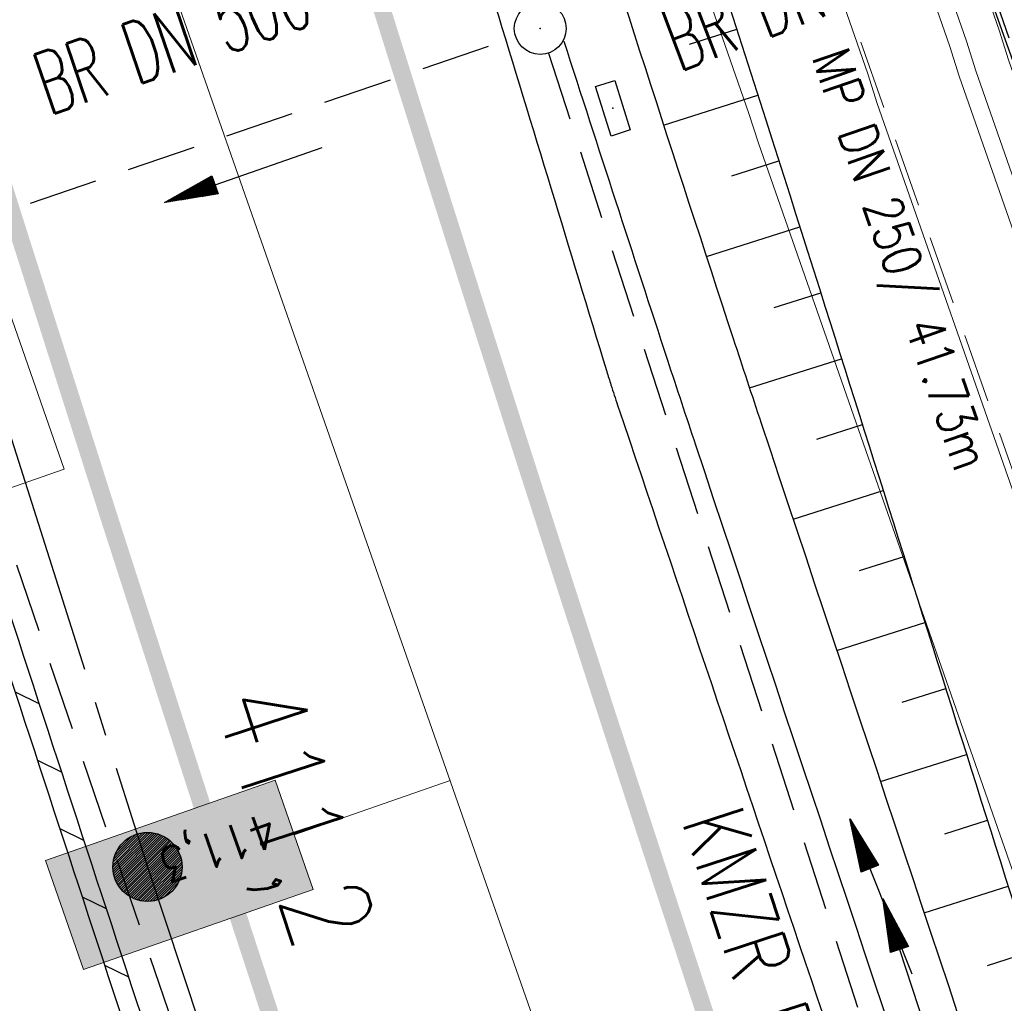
# Model space of a CAD drawing. Extents: x 446577 to 447216, y 443659 to 444842.
# Tile 102 of 177: x 446922 to 446950, y 444031 to 444059. Entities that reach past the tile are written whole.
import ezdxf
from ezdxf.enums import TextEntityAlignment as Align

# ---------------------------------------------------------------- set-up
doc = ezdxf.new("R2010")
doc.units = 0
doc.header["$LTSCALE"] = 2
doc.header["$MEASUREMENT"] = 0
for name, pattern in [('ACHSE', [5.5, 4, -0.5, 0.5, -0.5]), ('AUSGEZOGEN', [0]), ('BAB-FM2', [2.6, 1.5, -0.5, 0.1, -0.5]), ('GESTRICH-X2', [1.5, 1, -0.5])]:
    doc.linetypes.add(name, pattern=pattern)
doc.layers.get('0').update_dxf_attribs({"linetype": 'AUSGEZOGEN'})
for name, color, linetype in [('200_ACHSEN', 7, 'CONTINUOUS'), ('210_Text', 7, 'CONTINUOUS'), ('ACHSETOP', 250, 'ACHSE'), ('BAB_FM', 5, 'BAB-FM2'), ('Beschriftung', 7, 'CONTINUOUS'), ('BOESCHG', 250, 'AUSGEZOGEN'), ('DURCHL', 200, 'GESTRICH-X2'), ('FBRTOP', 250, 'AUSGEZOGEN'), ('GLOBAL', 7, 'CONTINUOUS'), ('HEKT_B', 250, 'CONTINUOUS'), ('Hintergrund', 7, 'CONTINUOUS'), ('Hintergrundplan', 7, 'CONTINUOUS'), ('KANAL', 7, 'GESTRICH-X2'), ('MULDE', 250, 'AUSGEZOGEN'), ('PFEIL', 7, 'CONTINUOUS'), ('PFEILTOP', 200, 'AUSGEZOGEN'), ('SCHLITZRINNE', 200, 'AUSGEZOGEN'), ('SCHSYMBOL', 200, 'AUSGEZOGEN'), ('STRASSE', 250, 'AUSGEZOGEN'), ('TEXTO', 4, 'CONTINUOUS')]:
    doc.layers.add(name, color=color, linetype=linetype)
doc.styles.add('4', font='txt_____.ttf', dxfattribs={"width": 0.9, "height": 1})
doc.styles.add('6', font='txt_____.ttf', dxfattribs={"width": 0.8, "height": 1})
doc.styles.add('ROMANS', font='romans.shx', dxfattribs={"width": 0.8})

# ---------------------------------------------------------------- blocks, each defined once
blk = doc.blocks.new('*X15')
at = {"color": 0}
for p, q in [((212.234, 257.394), (213.242, 258.402)), ((212.236, 257.466), (213.169, 258.4)), ((212.237, 257.326), (213.31, 258.399)), ((212.244, 257.262), (213.373, 258.392)), ((212.244, 257.545), (213.09, 258.391)), ((212.254, 257.202), (213.434, 258.381)), ((212.261, 257.633), (213.003, 258.375)), ((212.268, 257.145), (213.491, 258.368)), ((212.284, 257.09), (213.545, 258.351)), ((212.29, 257.732), (212.903, 258.346)), ((212.303, 257.038), (213.597, 258.333)), ((212.324, 256.988), (213.647, 258.312)), ((212.343, 257.856), (212.779, 258.293)), ((212.347, 256.941), (213.694, 258.288)), ((212.372, 256.895), (213.74, 258.263)), ((212.399, 256.852), (213.783, 258.236)), ((212.428, 256.81), (213.825, 258.207)), ((212.459, 256.77), (213.865, 258.176)), ((212.492, 256.732), (213.903, 258.143)), ((212.526, 256.696), (213.939, 258.109)), ((212.563, 256.662), (213.974, 258.073)), ((212.601, 256.629), (214.006, 258.035)), ((212.64, 256.598), (214.037, 257.995)), ((212.682, 256.569), (214.066, 257.953)), ((212.726, 256.542), (214.093, 257.91)), ((212.771, 256.517), (214.119, 257.864)), ((212.819, 256.493), (214.142, 257.817)), ((212.868, 256.472), (214.163, 257.767)), ((212.92, 256.454), (214.182, 257.715)), ((212.975, 256.437), (214.198, 257.661)), ((213.032, 256.424), (214.211, 257.603)), ((213.092, 256.414), (214.222, 257.543)), ((213.156, 256.407), (214.229, 257.479)), ((213.224, 256.404), (214.232, 257.412)), ((213.296, 256.406), (214.23, 257.339)), ((213.375, 256.414), (214.222, 257.26)), ((213.463, 256.43), (214.205, 257.173)), ((213.563, 256.46), (214.176, 257.073)), ((213.686, 256.512), (214.123, 256.949))]:
    blk.add_line(p, q, dxfattribs=at)
blk = doc.blocks.new('SRMAST2')
at = {"color": 0}
blk.add_circle((0, 0), 0.999, dxfattribs=at)
blk.add_point((0, 0), dxfattribs=at)
blk.add_blockref('*X15', (-213.233, -257.403))
blk = doc.blocks.new('GST')
at = {"color": 0}
blk.add_circle((0, 0), 0.75, dxfattribs=at)
blk.add_point((0, 0), dxfattribs=at)
blk = doc.blocks.new('10')
blk.add_blockref('GST', (0, 0))
blk = doc.blocks.new('30')
at = {"color": 0}
for p, q in [((-0.75, -0.29), (-0.75, 0.293)), ((-0.75, 0.293), (0.753, 0.293)), ((0.753, 0.293), (0.753, -0.29)), ((0.753, -0.29), (-0.75, -0.29))]:
    blk.add_line(p, q, dxfattribs=at)
blk.add_point((0, 0), dxfattribs=at)
blk = doc.blocks.new('PFEIL2')
at = {"color": 0}
for p, q in [((0.88, 0.002), (-2.401, -0.012)), ((0.881, -0.271), (0.879, 0.276)), ((0.879, 0.276), (2.429, 0.009)), ((0.911, 0.27), (0.879, 0.265)), ((0.965, 0.261), (0.879, 0.246)), ((1.019, 0.252), (0.879, 0.228)), ((1.073, 0.242), (0.879, 0.209)), ((1.127, 0.233), (0.879, 0.191)), ((1.181, 0.224), (0.879, 0.172)), ((1.235, 0.214), (0.879, 0.154)), ((1.289, 0.205), (0.879, 0.135)), ((1.343, 0.196), (0.879, 0.117)), ((1.397, 0.187), (0.879, 0.098)), ((1.451, 0.177), (0.879, 0.08)), ((1.505, 0.168), (0.879, 0.061)), ((1.559, 0.159), (0.88, 0.043)), ((1.613, 0.149), (0.88, 0.024)), ((1.668, 0.14), (0.88, 0.006)), ((1.722, 0.131), (0.88, -0.013)), ((1.776, 0.121), (0.88, -0.031)), ((1.83, 0.112), (0.88, -0.05)), ((1.884, 0.103), (0.88, -0.068)), ((1.938, 0.094), (0.88, -0.087)), ((1.992, 0.084), (0.88, -0.105)), ((2.046, 0.075), (0.88, -0.124)), ((2.1, 0.066), (0.88, -0.142)), ((2.154, 0.056), (0.88, -0.161)), ((2.208, 0.047), (0.88, -0.179)), ((2.262, 0.038), (0.881, -0.198)), ((2.316, 0.029), (0.881, -0.216)), ((2.37, 0.019), (0.881, -0.235)), ((2.424, 0.01), (0.881, -0.253)), ((2.429, 0.009), (0.881, -0.271))]:
    blk.add_line(p, q, dxfattribs=at)

msp = doc.modelspace()

# ---------------------------------------------------------------- hatches: boundary and pattern name
at = {"layer": '210_Text'}
for color in [252, 131]:
    msp.add_hatch(color=color, dxfattribs=at).paths.add_polyline_path([(446930.422, 444034.31), (446929.321, 444037.469), (446922.68, 444035.154), (446923.781, 444031.995)], flags=0)
at = {"layer": 'SCHLITZRINNE'}
h = msp.add_hatch(dxfattribs=at)
h.set_pattern_fill('_USER', color=256, scale=1.5, angle=45, style=0, pattern_type=0)
h.set_pattern_definition([(322.9886, (446836.6, 444435.4555), (0.9029613, 1.1977733), [])])
edge = h.paths.add_edge_path()
edge.add_arc((443111.832, 443902.605), 3762.708, 8.237949, 8.309741, ccw=False)
edge.add_arc((446520.767, 444396.145), 318.231, 7.99109, 8.23795, ccw=False)
edge.add_arc((253459.124, 417293.726), 195272.941, 7.98719511, 7.99108691, ccw=False)
edge.add_arc((449695.908, 444828.286), 2886.155, 187.987194, 188.019207)
edge.add_arc((478554.213, 448893.922), 32029.442, 188.0192069, 188.0307218)
edge.add_arc((640420.622, 471731.273), 195498.946, 188.0307211, 188.03538189)
edge.add_arc((455274.806, 445594.124), 8517.332, 188.0353819, 188.0971516)
edge.add_arc((489167.9, 450416.106), 42751.721, 188.0971513, 188.1247221)
edge.add_arc((449184.272, 444707.99), 2362.699, 188.124722, 188.49575)
edge.add_arc((449950.357, 444822.425), 3137.283, 188.49575, 188.817734)
edge.add_arc((447543.72, 444449.095), 701.862, 188.817734, 189.303528)
edge.add_arc((451782.27, 445143.452), 4996.911, 189.303528, 189.485594)
edge.add_arc((448740.59, 444635.235), 1913.065, 189.485594, 190.210777)
edge.add_arc((449004.187, 444682.715), 2180.905, 190.210777, 190.889971)
edge.add_arc((448612.493, 444607.358), 1782.027, 190.889971, 191.613703)
edge.add_arc((448466.452, 444577.343), 1632.933, 191.613703, 192.369753)
edge.add_arc((450054.509, 444925.622), 3258.733, 192.369753, 192.712319)
edge.add_arc((448394.443, 444551.135), 1556.951, 192.712319, 193.207918)
edge.add_arc((448423.514, 444557.958), 1586.813, 193.207918, 193.562183)
edge.add_arc((449785.723, 444886.559), 2988.095, 193.562183, 193.820345)
edge.add_arc((448360.45, 444535.942), 1520.33, 193.820345, 194.673969)
edge.add_arc((449045.992, 444715.457), 2228.985, 194.673969, 195.378954)
edge.add_arc((447260.209, 444224.277), 376.885, 195.37895, 195.98013)
edge.add_arc((496192.196, 458236.932), 51275.744, 195.9801271, 196.0316672)
edge.add_arc((447192.225, 444157.103), 293.013, 196.03167, 196.92811)
edge.add_arc((450021.91, 445018.344), 3250.86, 196.928113, 197.197245)
edge.add_arc((443111.832, 443902.605), 3762.208, 8.237949, 8.309741, ccw=False)
edge.add_arc((446520.767, 444396.145), 317.731, 7.99109, 8.23795, ccw=False)
edge.add_arc((253459.124, 417293.726), 195272.441, 7.98719511, 7.99108691, ccw=False)
edge.add_arc((449695.908, 444828.286), 2886.655, 187.987194, 188.005519)
edge.add_line((446834.541, 444446.336), (446835.036, 444446.408))
h = msp.add_hatch(dxfattribs=at)
h.set_pattern_fill('_USER', color=256, scale=1.5, angle=45, style=0, pattern_type=0)
h.set_pattern_definition([(331.9152, (446910.9975, 444074.8353), (0.706167, 1.3233776), [])])
edge = h.paths.add_edge_path()
edge.add_arc((443111.832, 443902.605), 3762.708, 8.237949, 8.309741, ccw=False)
edge.add_arc((446520.767, 444396.145), 318.231, 7.99109, 8.23795, ccw=False)
edge.add_arc((253459.124, 417293.726), 195272.941, 7.98719511, 7.99108691, ccw=False)
edge.add_arc((449695.908, 444828.286), 2886.155, 187.987194, 188.019207)
edge.add_arc((478554.213, 448893.922), 32029.442, 188.0192069, 188.0307218)
edge.add_arc((640420.622, 471731.273), 195498.946, 188.0307211, 188.03538189)
edge.add_arc((455274.806, 445594.124), 8517.332, 188.0353819, 188.0971516)
edge.add_arc((489167.9, 450416.106), 42751.721, 188.0971513, 188.1247221)
edge.add_arc((449184.272, 444707.99), 2362.699, 188.124722, 188.49575)
edge.add_arc((449950.357, 444822.425), 3137.283, 188.49575, 188.817734)
edge.add_arc((447543.72, 444449.095), 701.862, 188.817734, 189.303528)
edge.add_arc((451782.27, 445143.452), 4996.911, 189.303528, 189.485594)
edge.add_arc((448740.59, 444635.235), 1913.065, 189.485594, 190.210777)
edge.add_arc((449004.187, 444682.715), 2180.905, 190.210777, 190.889971)
edge.add_arc((448612.493, 444607.358), 1782.027, 190.889971, 191.613703)
edge.add_arc((448466.452, 444577.343), 1632.933, 191.613703, 192.369753)
edge.add_arc((450054.509, 444925.622), 3258.733, 192.369753, 192.712319)
edge.add_arc((448394.443, 444551.135), 1556.951, 192.712319, 193.207918)
edge.add_arc((448423.514, 444557.958), 1586.813, 193.207918, 193.562183)
edge.add_arc((449785.723, 444886.559), 2988.095, 193.562183, 193.820345)
edge.add_arc((448360.45, 444535.942), 1520.33, 193.820345, 194.673969)
edge.add_arc((449045.992, 444715.457), 2228.985, 194.673969, 195.378954)
edge.add_arc((447260.209, 444224.277), 376.885, 195.37895, 195.98013)
edge.add_arc((496192.196, 458236.932), 51275.744, 195.9801271, 196.0316672)
edge.add_arc((447192.225, 444157.103), 293.013, 196.03167, 196.92811)
edge.add_arc((450021.91, 445018.344), 3250.86, 196.928113, 197.197245)
edge.add_arc((447192.225, 444157.103), 293.513, 196.16651, 196.92811)
edge.add_arc((450021.91, 445018.344), 3251.36, 196.928113, 197.197245)

# ---------------------------------------------------------------- linework, layer by layer
at = {"layer": '200_ACHSEN', "color": 8, "lineweight": 9, "true_color": 0x7f7f7f}
msp.add_lwpolyline([(446853.427, 444306.295, -0.004255), (446861.754, 444273.411, 0.024318), (446916.806, 444087.649), (446939.471, 444022.907), (447025.081, 443778.358)], format="xyb", dxfattribs=at)
msp.add_lwpolyline([(446853.427, 444306.295, -0.004255), (446861.754, 444273.411, 0.024318), (446916.806, 444087.649), (446939.471, 444022.907), (447025.081, 443778.358)], format="xyb", dxfattribs=at)
at = {"layer": '210_Text', "color": 2, "lineweight": 9, "true_color": 0xffff00}
msp.add_line((446934.376, 444037.46), (446929.871, 444035.89), dxfattribs=at)
at = {"layer": '210_Text', "color": 18, "lineweight": 9, "true_color": 0x000000}
msp.add_line((446934.376, 444037.46), (446929.871, 444035.89), dxfattribs=at)
at = {"layer": '210_Text', "color": 153, "lineweight": 9, "true_color": 0x5391e3}
msp.add_lwpolyline([(446930.422, 444034.31), (446929.321, 444037.469), (446922.68, 444035.154), (446923.781, 444031.995), (446930.422, 444034.31)], close=True, dxfattribs=at)
at = {"layer": '210_Text', "color": 2, "lineweight": 9, "true_color": 0xffff00}
msp.add_lwpolyline([(446923.781, 444031.995), (446922.68, 444035.154), (446929.321, 444037.469), (446930.422, 444034.31), (446923.781, 444031.995)], close=True, dxfattribs=at)
at = {"layer": '210_Text', "color": 18, "lineweight": 9, "true_color": 0x000000}
for points in [[(446930.422, 444034.31), (446929.321, 444037.469), (446922.68, 444035.154), (446923.781, 444031.995), (446930.422, 444034.31)], [(446923.781, 444031.995), (446922.68, 444035.154), (446929.321, 444037.469), (446930.422, 444034.31), (446923.781, 444031.995)]]:
    msp.add_lwpolyline(points, close=True, dxfattribs=at)
at = {"layer": 'ACHSETOP', "color": 0}
msp.add_lwpolyline([(446863.422, 444276.933), (446868.271, 444252.408), (446873.427, 444227.946), (446878.889, 444203.55), (446884.657, 444179.224), (446890.729, 444154.973), (446897.105, 444130.8), (446903.784, 444106.709), (446910.765, 444082.704), (446918.046, 444058.788), (446925.627, 444034.965), (446933.506, 444011.239), (446939.848, 443992.83), (446941.674, 443987.611), (446949.933, 443964.015), (446958.191, 443940.418), (446966.45, 443916.822), (446974.708, 443893.225), (446999.483, 443822.435), (447024.259, 443751.646), (447041.503, 443702.373)], dxfattribs=at)
at = {"layer": 'BAB_FM', "flags": 128}
msp.add_lwpolyline([(446922.017, 444124.26), (446927.549, 444125.698), (446927.899, 444125.558), (446928.259, 444125.049), (446932.341, 444112.186), (446932.415, 444111.329), (446932.161, 444110.826), (446930.186, 444109.826), (446932.537, 444110.517), (446932.785, 444110.389), (446934.977, 444103.552), (446982.372, 443967.653), (446978.591, 443956.014), (446979.295, 443953.253)], dxfattribs=at)
at = {"layer": 'Beschriftung', "color": 18, "lineweight": 9, "true_color": 0x000000}
msp.add_lwpolyline([(446919.979, 444055.736), (446923.216, 444046.469), (446913.461, 444043.061), (446910.224, 444052.329), (446919.979, 444055.736)], close=True, dxfattribs=at)
at = {"layer": 'BOESCHG'}
for p, q in [((446941.303, 444058.753), (446942.668, 444059.191)), ((446940.553, 444056.415), (446943.278, 444057.287)), ((446942.528, 444054.949), (446943.887, 444055.382)), ((446941.788, 444052.617), (446944.493, 444053.476)), ((446943.753, 444051.144), (446945.097, 444051.569)), ((446943.033, 444048.82), (446945.699, 444049.662)), ((446944.983, 444047.338), (446946.301, 444047.755)), ((446944.296, 444045.024), (446946.904, 444045.848)), ((446946.217, 444043.533), (446947.506, 444043.941)), ((446945.559, 444041.228), (446948.108, 444042.033)), ((446947.451, 444039.728), (446948.711, 444040.126)), ((446946.823, 444037.433), (446949.313, 444038.219)), ((446948.685, 444035.923), (446949.916, 444036.312)), ((446948.086, 444033.637), (446950.518, 444034.405)), ((446949.919, 444032.118), (446951.12, 444032.498))]:
    msp.add_line(p, q, dxfattribs=at)
at = {"layer": 'BOESCHG', "flags": 128}
msp.add_lwpolyline([(446928.288, 444102.886, -0.001316), (446939.661, 444068.459, -0.002624), (446945.228, 444051.15, -0.000003), (446954.23, 444022.648, 0.000004), (446961.546, 443999.485, 0.000137), (446964.604, 443989.814, 0.000055), (446972.227, 443965.732)], format="xyb", dxfattribs=at)
at = {"layer": 'DURCHL'}
msp.add_line((446919.406, 444053.188), (446936.281, 444058.969), dxfattribs=at)
at = {"layer": 'FBRTOP', "color": 0, "const_width": 0.5}
for points in [[(446900.98, 444066.64, 0.001569), (446904.679, 444054.626, 0.001572), (446908.562, 444042.288, 0.001661), (446912.313, 444030.636, 0.001473), (446916.976, 444016.455, 0.002148), (446920.244, 444006.753, 0.000639), (446924.384, 443994.686, 0.001194), (446926.622, 443988.238, 0.000004), (446928.252, 443983.582, 0.00003), (446928.459, 443982.988, 0.000003), (446932.589, 443971.189, -0.000018), (446936.719, 443959.39, -0.000007), (446940.848, 443947.592, 0.000013), (446944.977, 443935.794, 0.000013), (446949.106, 443923.995, -0.000019), (446953.236, 443912.197, -0.000006), (446957.365, 443900.399, 0.000004), (446961.494, 443888.601, 0.000002), (446973.881, 443853.206, 0.000002), (446986.269, 443817.81, 0.000004), (446998.657, 443782.416, -0.000006), (447011.045, 443747.021, -0.000001), (447016.033, 443732.768, 0.000003)], [(446931.413, 444062.95, 0.001572), (446935.242, 444050.785, 0.00166), (446938.941, 444039.294, 0.001474), (446943.541, 444025.305, 0.002147), (446946.768, 444015.725, 0.00064), (446950.859, 444003.802, 0.001194), (446953.074, 443997.422, 0.000004), (446954.683, 443992.821, 0.00003), (446954.889, 443992.234, 0.000003), (446959.018, 443980.437, -0.000018), (446963.147, 443968.64, -0.000007), (446967.276, 443956.841, 0.000013), (446971.405, 443945.042, 0.000013), (446975.535, 443933.245, -0.000019), (446979.664, 443921.447, -0.000006), (446983.793, 443909.648, 0.000004), (446987.922, 443897.849, 0.000002), (447000.31, 443862.454, 0.000002), (447012.697, 443827.06, 0.000004), (447025.085, 443791.665, -0.000006), (447037.473, 443756.271, 0), (447039.084, 443751.668, 0.000003)], [(446866.566, 444271.777, 0.002691), (446871.765, 444245.898, 0.003085), (446877.214, 444220.305, 0.003296), (446882.62, 444196.418, 0.003493), (446888.335, 444172.666, 0.003551), (446894.287, 444149.378, 0.002848), (446900.319, 444126.973, 0.002558), (446907.306, 444102.1, 0.002824), (446915.542, 444073.946, 0.003985), (446921.651, 444054.071, 0.002928), (446930.243, 444027.436, 0.003935), (446936.907, 444007.707, 0.000126), (446946.647, 443979.626, 0.000195), (446952.953, 443961.485, 0.000026), (446968.558, 443916.655, 0.000443), (446969.471, 443914.039, 0.00013), (446975.672, 443896.342, -0.000082), (446985.547, 443868.172, -0.00001), (446990.142, 443855.056, -0.000011), (446994.25, 443843.328, -0.000533)]]:
    msp.add_lwpolyline(points, format="xyb", dxfattribs=at)
at = {"layer": 'FBRTOP', "color": 0}
msp.add_lwpolyline([(446906.283, 444163.064, 0.003557), (446913.219, 444136.335, 0.004717), (446918.783, 444116.265, 0.000024), (446923.206, 444100.879, 0.003676), (446923.236, 444100.778, 0.000171), (446925.25, 444094.15, 0.000048), (446932.443, 444070.518, 0.000065), (446938.908, 444049.294, 0.003486), (446939.03, 444048.902, 0.003745), (446939.222, 444048.317, 0.000068), (446950.069, 444016.112, 0.000011), (446956.461, 443997.144, 0.001698), (446956.504, 443997.019, 0.000349), (446956.714, 443996.41, 0.000013), (446962.54, 443979.58, 0.000005), (446967.365, 443965.643, 0.00002), (446968.622, 443962.013, 0.001124), (446976.568, 443939.234, -0.000442), (446996.834, 443881.391), (447012.742, 443835.838, 0.000388), (447024.088, 443803.43, 0.00025), (447041.743, 443753.205)], format="xyb", dxfattribs=at)
at = {"layer": 'FBRTOP', "flags": 128}
msp.add_lwpolyline([(446875.713, 444144.706, 0.001523), (446879.949, 444128.656, 0.003013), (446882.164, 444120.56, 0.000031), (446888.73, 444097.125, 0.001239), (446888.894, 444096.546, 0.001309), (446893.444, 444080.771, 0.002539), (446895.852, 444072.658, 0.000684), (446897.901, 444065.915, 0.000889), (446899.491, 444060.739, 0.00048), (446902.026, 444052.568, 0.001031), (446903.218, 444048.767, 0.000697), (446904.702, 444044.09, 0.000452), (446907.006, 444036.889, 0.000479), (446909.309, 444029.735, 0.000743), (446910.806, 444025.125, 0.001103), (446912.28, 444020.642, 0.000672), (446914.724, 444013.295, 0.0007), (446914.781, 444013.124, 0.00001), (446918.671, 444001.593, 0.001929), (446920.043, 443997.576, 0.000979), (446922.792, 443989.681)], format="xyb", dxfattribs=at)
at = {"layer": 'Hintergrund', "color": 254, "lineweight": 18, "true_color": 0xcccccc}
for p, q in [((446946.459, 444057.897), (446936.474, 444086.59)), ((446946.731, 444057.042), (446946.459, 444057.897)), ((446955.674, 444031.45), (446946.731, 444057.042))]:
    msp.add_line(p, q, dxfattribs=at)
msp.add_lwpolyline([(446853.427, 444306.295, -0.004255), (446861.754, 444273.411, 0.024318), (446916.806, 444087.649), (446939.471, 444022.907), (447025.081, 443778.358)], format="xyb", dxfattribs=at)
for points in [[(446903.359, 444203.008), (446906.221, 444193.129), (446911.254, 444176.16), (446918.782, 444151.668), (446926.14, 444129.109), (446934.716, 444103.819), (446940.252, 444087.904), (446950.255, 444059.16), (446950.526, 444058.308), (446959.45, 444032.77), (446967.065, 444011.038), (446976.467, 443984.224), (446984.896, 443960.036), (446994.562, 443932.374), (446995.605, 443929.397)], [(446902.398, 444202.729), (446905.261, 444192.848), (446910.297, 444175.871), (446917.828, 444151.366), (446925.192, 444128.793), (446933.77, 444103.494), (446939.308, 444087.576), (446949.306, 444058.845), (446949.577, 444057.991), (446958.506, 444032.44), (446966.121, 444010.707), (446975.523, 443983.894), (446983.952, 443959.707), (446993.618, 443932.044), (446994.661, 443929.066)], [(446901.918, 444202.59), (446904.782, 444192.707), (446909.819, 444175.726), (446917.352, 444151.215), (446924.717, 444128.635), (446933.297, 444103.331), (446938.836, 444087.411), (446948.831, 444058.687), (446949.102, 444057.833), (446958.034, 444032.275), (446965.649, 444010.542), (446975.051, 443983.729), (446983.48, 443959.542), (446993.146, 443931.879), (446994.189, 443928.901)]]:
    msp.add_lwpolyline(points, dxfattribs=at)
at = {"layer": 'Hintergrundplan', "color": 254, "lineweight": 18, "true_color": 0xcccccc}
for p, q in [((446936.474, 444086.59), (446946.459, 444057.897)), ((446946.459, 444057.897), (446946.731, 444057.042)), ((446946.731, 444057.042), (446955.674, 444031.45))]:
    msp.add_line(p, q, dxfattribs=at)
for points in [[(446853.427, 444306.295, -0.004255), (446861.754, 444273.411, 0.024318), (446916.806, 444087.649), (446939.471, 444022.907), (447025.081, 443778.358)], [(446876.311, 444276.479, 0.001546), (446880.265, 444258.949), (446884.86, 444241.143), (446889.217, 444225.002), (446895.1, 444204.114), (446898.904, 444190.984), (446903.955, 444173.956), (446911.512, 444149.366), (446918.905, 444126.702), (446927.504, 444101.342), (446933.051, 444085.399), (446943.019, 444056.752), (446943.292, 444055.895), (446952.252, 444030.254), (446959.869, 444008.516), (446969.269, 443981.708), (446977.696, 443957.527), (446987.364, 443929.859), (446992.826, 443914.269), (447001.849, 443888.473), (447004.918, 443879.844), (447010.397, 443864.117), (447011.292, 443861.654), (447020.355, 443835.697)]]:
    msp.add_lwpolyline(points, format="xyb", dxfattribs=at)
for points in [[(446903.359, 444203.008), (446906.221, 444193.129), (446911.254, 444176.16), (446918.782, 444151.668), (446926.14, 444129.109), (446934.716, 444103.819), (446940.252, 444087.904), (446950.255, 444059.16), (446950.526, 444058.308), (446959.45, 444032.77), (446967.065, 444011.038), (446976.467, 443984.224), (446984.896, 443960.036), (446994.562, 443932.374), (446995.605, 443929.397)], [(446902.398, 444202.729), (446905.261, 444192.848), (446910.297, 444175.871), (446917.828, 444151.366), (446925.192, 444128.793), (446933.77, 444103.494), (446939.308, 444087.576), (446949.306, 444058.845), (446949.577, 444057.991), (446958.506, 444032.44), (446966.121, 444010.707), (446975.523, 443983.894), (446983.952, 443959.707), (446993.618, 443932.044), (446994.661, 443929.066)], [(446901.918, 444202.59), (446904.782, 444192.707), (446909.819, 444175.726), (446917.352, 444151.215), (446924.717, 444128.635), (446933.297, 444103.331), (446938.836, 444087.411), (446948.831, 444058.687), (446949.102, 444057.833), (446958.034, 444032.275), (446965.649, 444010.542), (446975.051, 443983.729), (446983.48, 443959.542), (446993.146, 443931.879), (446994.189, 443928.901)]]:
    msp.add_lwpolyline(points, dxfattribs=at)
at = {"layer": 'KANAL', "color": 92, "lineweight": 9, "true_color": 0x00b400}
msp.add_line((446953.934, 444037.135, 452.876), (446940.001, 444076.471, 452.401), dxfattribs=at)
at = {"layer": 'KANAL'}
for p, q in [((446919.406, 444053.188), (446936.281, 444058.969)), ((446937.219, 444058.5), (446950.656, 444017.031)), ((446918.938, 444052.219), (446934.688, 444005.938))]:
    msp.add_line(p, q, dxfattribs=at)
at = {"layer": 'MULDE', "flags": 128}
for points in [[(446913.277, 444150.067, -0.000058), (446918.396, 444131.65, -0.000088), (446921.77, 444119.496, -0.000008), (446925.573, 444105.786, 0.00004), (446926.333, 444103.047, 0.006875), (446932.589, 444081.65, 0.004654), (446942.564, 444050.245, 0.001114), (446943.371, 444047.802, 0.000055), (446959.881, 443998.217, 0.001612), (446963.368, 443987.859, 0.000673), (446971.838, 443963.076, 0.000673)], [(446934.491, 444103.862, 0.000321), (446939.833, 444088.64, 0.00103), (446941.51, 444083.902, 0.000142), (446955.103, 444045.784, -0.000732), (446957.728, 444038.395, -0.001834), (446969.52, 444004.656, -0.002426), (446978.217, 443979.075), (446984.773, 443959.477), (446989.543, 443945.222)]]:
    msp.add_lwpolyline(points, format="xyb", dxfattribs=at)
at = {"layer": 'MULDE'}
msp.add_lwpolyline([(446937.668, 444058.845, 0.001368), (446940.664, 444049.621, 0.001114), (446941.473, 444047.171, 0.000055), (446957.983, 443997.585, 0.001612), (446961.474, 443987.215, 0.000169), (446963.601, 443980.973, 0.000673)], format="xyb", dxfattribs=at)
at = {"layer": 'SCHLITZRINNE'}
for p, q in [((446921.8, 444040.026), (446922.489, 444039.694)), ((446922.444, 444038.05), (446923.134, 444037.718)), ((446923.09, 444036.075), (446923.78, 444035.742)), ((446923.737, 444034.098), (446924.428, 444033.765)), ((446924.386, 444032.121), (446925.077, 444031.788))]:
    msp.add_line(p, q, dxfattribs=at)
msp.add_lwpolyline([(446918.14, 444051.312, 0.001942), (446927.193, 444023.61, 0.002721), (446933.32, 444005.437, 0.000005)], format="xyb", dxfattribs=at)
at = {"layer": 'SCHLITZRINNE', "flags": 128}
msp.add_lwpolyline([(446918.666, 444051.482, 0.001942), (446927.717, 444023.784, 0.002834), (446934.101, 444004.864, 0.000005), (446941.432, 443983.537, 0.000867), (446941.474, 443983.415, 0.000084), (446947.849, 443965.085, 0.000199), (446950.544, 443957.352, 0.000027), (446955.553, 443942.997, 0.000044), (446958.667, 443934.078, 0.000101), (446962.051, 443924.393, 0.000084), (446966.153, 443912.669, 0.000975), (446970.092, 443901.486, -0.001001), (446974.031, 443890.303, -0.000613), (446978.162, 443878.453, 0.000574), (446982.293, 443866.603, 0.000043), (446985.962, 443856.119, 0.000041), (446989.821, 443845.1, 0.000098), (446990.721, 443842.532, -0.000006), (447006.522, 443797.477, -0.000336), (447009.233, 443789.73, -0.000126), (447016.458, 443769.022)], format="xyb", dxfattribs=at)
at = {"layer": 'STRASSE'}
for points in [[(446974.769, 444017.152, 0), (446964.047, 444047.919, 0.004084), (446944.72, 444101.953, -0.039131)], [(447043.661, 443874.317, 0.00065), (447041.176, 443881.432, 0.001872), (447040.301, 443883.897, 0.056151), (447039.637, 443885.247, 0.027107), (447037.823, 443887.77, 0.023122), (447036.129, 443889.687, 0.039357), (447035, 443890.681, 0.016729), (447033.458, 443891.758, 0.021771), (447032.213, 443892.493, 0.00424), (447031.256, 443892.992, 0.001159), (447027.738, 443894.78, 0.012233), (447021.582, 443897.704, -0.012648), (447015.63, 443900.536, -0.04443), (447012.536, 443902.469, -0.040823), (447009.574, 443905.112, -0.048131), (447006.927, 443908.492, -0.056635), (447005.322, 443911.773, -0.000988), (447002.382, 443920.089, -0.000382), (446994.841, 443941.603, -0.000001), (446989.039, 443958.198, -0.000032)], [(447068.931, 443945.908, 0.000002), (447074.525, 443910.767, 0.000014)], [(447049.189, 444050.771, 0.000203), (447055.063, 444013.845, 0.000415), (447057.959, 443995.782, 0.000007), (447066.417, 443943.312, -0.000072), (447067.235, 443938.233, -0.000506), (447069.899, 443921.568, 0.000383), (447073.414, 443899.55, 0.002551), (447074.205, 443894.777, 0.000503), (447078.363, 443870.591, 0.006787)], [(446980.914, 443981.438, -0.00016), (446969.629, 444013.764, 0.000226), (446960.626, 444039.543, 0.000413), (446960.222, 444040.696, 0.000011), (446944.42, 444085.635, 0.000428), (446935.152, 444111.92, 0.001149), (446931.668, 444121.701, 0.026902), (446928.917, 444128.239, 0.023906), (446925.092, 444135.244, 0.002185), (446923.664, 444137.563, 0.002709), (446922.493, 444139.423, 0.006708), (446920.834, 444141.952, -0.00206), (446915.355, 444150.136, -0.01839), (446912.49, 444154.819, -0.010257), (446907.844, 444163.493)]]:
    msp.add_lwpolyline(points, format="xyb", dxfattribs=at)

# ---------------------------------------------------------------- block references
at = {"layer": 'HEKT_B'}
msp.add_blockref('SRMAST2', (446925.627, 444034.965), dxfattribs=at)
at = {"layer": 'PFEIL'}
for p, rotation in [((446928.413, 444054.978), 198.9390000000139), ((446947.648, 444031.741), 107.9687999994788)]:
    msp.add_blockref('PFEIL2', p, dxfattribs=dict(at, rotation=rotation))
at = {"layer": 'PFEILTOP'}
for p, rotation in [((446928.413, 444054.978), 198.939), ((446946.84, 444034.098), 111.5052562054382)]:
    msp.add_blockref('PFEIL2', p, dxfattribs=dict(at, rotation=rotation))
at = {"layer": 'SCHSYMBOL'}
for name, p, rotation in [('10', (446936.984, 444059.212), 287.4436), ('30', (446939.083, 444056.906), 287.5258)]:
    msp.add_blockref(name, p, dxfattribs=dict(at, rotation=rotation))

# ---------------------------------------------------------------- texts
at = {"layer": '210_Text', "color": 18, "true_color": 0x000000, "insert": (446929.48, 444035.621), "char_height": 1, "attachment_point": 1, "rotation": 199.2182, "line_spacing_factor": 0.959981, "style": '4'}
msp.add_mtext('411,3', dxfattribs=at)
at = {"layer": 'DURCHL', "style": 'ROMANS', "width": 0.6}
msp.add_text('BR DN 500', height=1.8, rotation=18.939, dxfattribs=at).set_placement((446926.647, 444058.024), align=Align.CENTER)
at = {"layer": 'GLOBAL', "color": 92, "true_color": 0x00b400, "insert": (446945.864, 444058.745), "char_height": 1.1, "attachment_point": 1, "rotation": 289.072, "line_spacing_factor": 0.959981, "style": '6'}
msp.add_mtext('MP DN 250/ 41.73m', dxfattribs=at)
at = {"layer": 'HEKT_B', "style": 'ROMANS', "width": 0.8}
msp.add_text('411,2', height=2.5, rotation=288.0108, dxfattribs=at).set_placement((446927.531, 444039.781))
at = {"layer": 'TEXTO', "style": 'ROMANS'}
for s, rotation, width, p in [('BR DN 500', 20.922, 0.6, (446944.823, 444059.414)), ('KMZR DN 250', 287.9688, 0.75, (446943.041, 444030.215))]:
    msp.add_text(s, height=1.8, rotation=rotation, dxfattribs=dict(at, width=width)).set_placement(p, align=Align.CENTER)

doc.saveas('drawing.dxf')
